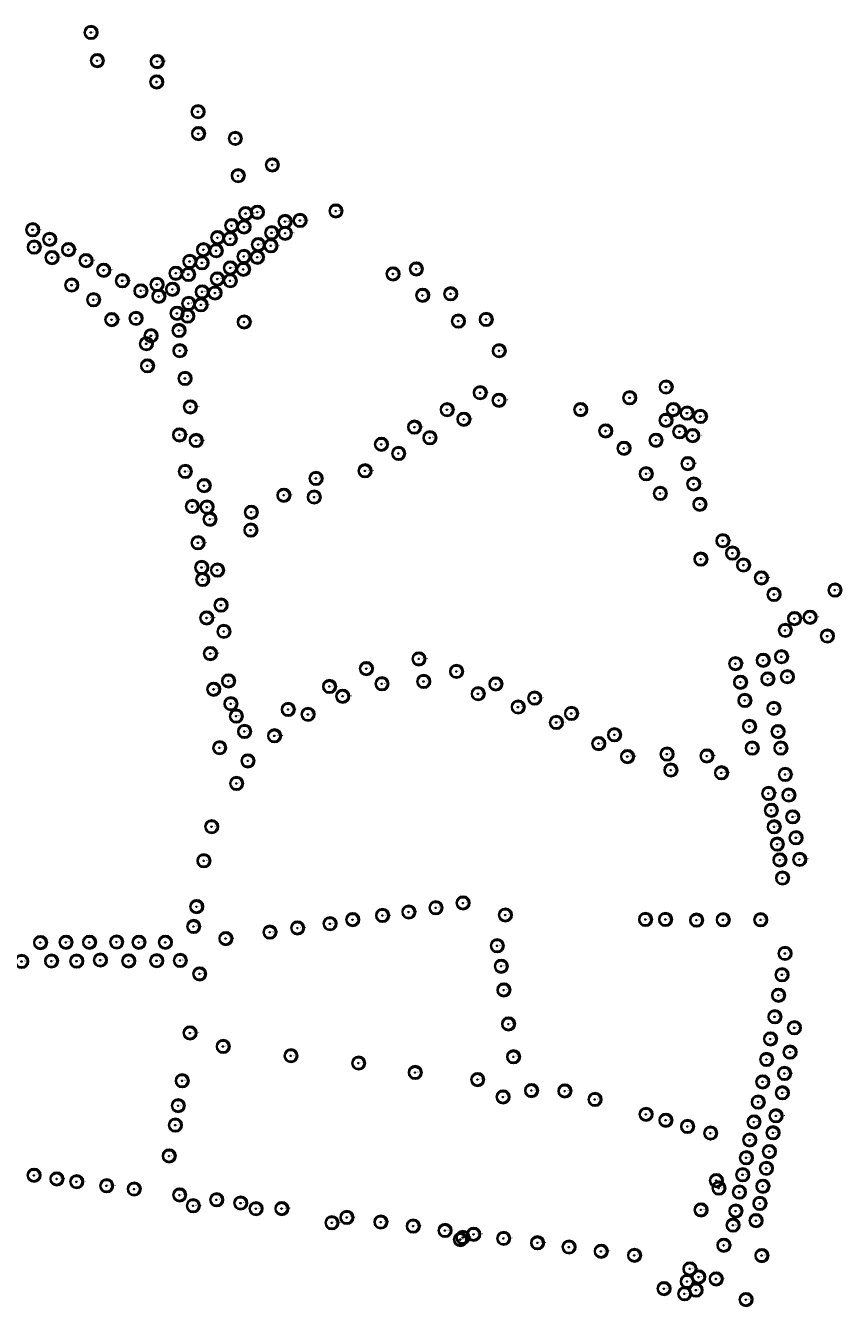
# Model space of a CAD drawing. Header units: metres. Extents: x 122855 to 145045, y 475575 to 480107.
# Tile 15 of 16: x 144608 to 144966, y 477931 to 478494. Entities that reach past the tile are written whole.
import ezdxf

# ---------------------------------------------------------------- set-up
doc = ezdxf.new("R2010")
doc.units = ezdxf.units.M
doc.header["$MEASUREMENT"] = 0
for name, color, linetype in [('0 - 6 meter', 52, 'Continuous'), ('12 - 15 meter', 65, 'Continuous'), ('15 - 18 meter', 83, 'Continuous'), ('18 - 24 meter', 58, 'Continuous'), ('20210609Boombeheer_Boombe', 7, 'Continuous'), ('6 - 9 meter', 60, 'Continuous'), ('9 - 12 meter', 60, 'Continuous'), ('Hoogte onbekent', 10, 'Continuous')]:
    doc.layers.add(name, color=color, linetype=linetype)
doc.styles.get("Standard").update_dxf_attribs({"font": 'arial.ttf'})

# ---------------------------------------------------------------- blocks, each defined once
blk = doc.blocks.new('SGR-BOOM_01')
at = {"lineweight": 30, "ltscale": 0.1}
h = blk.add_hatch(color=7, dxfattribs=at)
edge = h.paths.add_edge_path()
edge.add_arc((0, 0), 0.15, 0, 360)
at = {"color": 7, "lineweight": 30}
for radius in [2.5, 0.045]:
    blk.add_circle((0, 0), radius, dxfattribs=at)
at = {"color": 7, "lineweight": 30, "ltscale": 0.1}
blk.add_circle((0, 0), 0.15, dxfattribs=at)
blk = doc.blocks.new('Cirkel 6meter')
blk.add_circle((0.13, 0.05), 3)

msp = doc.modelspace()

# ---------------------------------------------------------------- block references
at = {"layer": '20210609Boombeheer_Boombe'}
for name, p in [('Cirkel 6meter', (144636.129, 478491.027)), ('SGR-BOOM_01', (144636.129, 478491.027)), ('Cirkel 6meter', (144638.854, 478478.672)), ('SGR-BOOM_01', (144638.854, 478478.672)), ('Cirkel 6meter', (144665.1341, 478478.25775)), ('SGR-BOOM_01', (144665.1341, 478478.25775)), ('Cirkel 6meter', (144664.947, 478469.308)), ('SGR-BOOM_01', (144664.947, 478469.308)), ('Cirkel 6meter', (144683.076, 478456.225)), ('SGR-BOOM_01', (144683.076, 478456.225)), ('Cirkel 6meter', (144683.27, 478446.603)), ('SGR-BOOM_01', (144683.27, 478446.603)), ('Cirkel 6meter', (144699.433, 478444.507)), ('SGR-BOOM_01', (144699.433, 478444.507)), ('Cirkel 6meter', (144715.68, 478432.854)), ('SGR-BOOM_01', (144715.68, 478432.854)), ('Cirkel 6meter', (144700.719, 478428.12)), ('SGR-BOOM_01', (144700.719, 478428.12)), ('Cirkel 6meter', (144704.024, 478411.479)), ('Cirkel 6meter', (144709.143, 478412.073)), ('SGR-BOOM_01', (144709.143, 478412.073)), ('Cirkel 6meter', (144743.617, 478412.63)), ('SGR-BOOM_01', (144743.617, 478412.63)), ('Cirkel 6meter', (144697.829, 478406.183)), ('SGR-BOOM_01', (144704.024, 478411.479)), ('Cirkel 6meter', (144721.301, 478407.987)), ('SGR-BOOM_01', (144721.301, 478407.987)), ('Cirkel 6meter', (144727.869, 478408.446)), ('SGR-BOOM_01', (144727.869, 478408.446)), ('Cirkel 6meter', (144610.506, 478404.341)), ('SGR-BOOM_01', (144610.506, 478404.341)), ('Cirkel 6meter', (144617.955, 478400.164)), ('Cirkel 6meter', (144691.672, 478400.92)), ('SGR-BOOM_01', (144691.672, 478400.92)), ('Cirkel 6meter', (144697.192, 478400.417)), ('SGR-BOOM_01', (144697.829, 478406.183)), ('Cirkel 6meter', (144703.271, 478405.617)), ('SGR-BOOM_01', (144703.271, 478405.617)), ('Cirkel 6meter', (144715.438, 478403.026)), ('SGR-BOOM_01', (144715.438, 478403.026)), ('Cirkel 6meter', (144721.373, 478402.837)), ('SGR-BOOM_01', (144721.373, 478402.837)), ('Cirkel 6meter', (144611.145, 478396.754)), ('SGR-BOOM_01', (144611.145, 478396.754)), ('SGR-BOOM_01', (144617.955, 478400.164)), ('Cirkel 6meter', (144626.228, 478395.661)), ('SGR-BOOM_01', (144626.228, 478395.661)), ('Cirkel 6meter', (144685.476, 478395.625)), ('SGR-BOOM_01', (144685.476, 478395.625)), ('Cirkel 6meter', (144691.036, 478395.152)), ('SGR-BOOM_01', (144691.036, 478395.152)), ('SGR-BOOM_01', (144697.192, 478400.417)), ('Cirkel 6meter', (144709.535, 478397.864)), ('SGR-BOOM_01', (144709.535, 478397.864)), ('Cirkel 6meter', (144715.096, 478397.347)), ('SGR-BOOM_01', (144715.096, 478397.347)), ('Cirkel 6meter', (144618.995, 478392.146)), ('SGR-BOOM_01', (144618.995, 478392.146)), ('Cirkel 6meter', (144633.904, 478390.824)), ('SGR-BOOM_01', (144633.904, 478390.824)), ('Cirkel 6meter', (144679.471, 478390.492)), ('SGR-BOOM_01', (144679.471, 478390.492)), ('Cirkel 6meter', (144684.843, 478389.855)), ('SGR-BOOM_01', (144684.843, 478389.855)), ('Cirkel 6meter', (144703.245, 478392.661)), ('SGR-BOOM_01', (144703.245, 478392.661)), ('Cirkel 6meter', (144709.141, 478392.31)), ('SGR-BOOM_01', (144709.141, 478392.31)), ('Cirkel 6meter', (144641.69, 478386.582)), ('SGR-BOOM_01', (144641.69, 478386.582)), ('Cirkel 6meter', (144673.376, 478385.282)), ('SGR-BOOM_01', (144673.376, 478385.282)), ('Cirkel 6meter', (144678.877, 478384.752)), ('SGR-BOOM_01', (144678.877, 478384.752)), ('Cirkel 6meter', (144697.304, 478387.608)), ('SGR-BOOM_01', (144697.304, 478387.608)), ('Cirkel 6meter', (144703.02828, 478386.98945)), ('SGR-BOOM_01', (144703.02828, 478386.98945)), ('Cirkel 6meter', (144768.679, 478384.968)), ('SGR-BOOM_01', (144768.679, 478384.968)), ('Cirkel 6meter', (144778.903, 478387.142)), ('SGR-BOOM_01', (144778.903, 478387.142)), ('Cirkel 6meter', (144627.627, 478380.074)), ('SGR-BOOM_01', (144627.627, 478380.074)), ('Cirkel 6meter', (144649.879, 478381.94)), ('SGR-BOOM_01', (144649.879, 478381.94)), ('Cirkel 6meter', (144665.08247, 478380.32693)), ('SGR-BOOM_01', (144665.08247, 478380.32693)), ('Cirkel 6meter', (144671.87443, 478378.22941)), ('SGR-BOOM_01', (144671.87443, 478378.22941)), ('Cirkel 6meter', (144691.591, 478382.748)), ('SGR-BOOM_01', (144691.591, 478382.748)), ('Cirkel 6meter', (144697.249, 478381.989)), ('SGR-BOOM_01', (144697.249, 478381.989)), ('Cirkel 6meter', (144637.2305, 478373.59621)), ('SGR-BOOM_01', (144637.2305, 478373.59621)), ('Cirkel 6meter', (144657.994, 478377.511)), ('SGR-BOOM_01', (144657.994, 478377.511)), ('Cirkel 6meter', (144665.88153, 478375.13307)), ('SGR-BOOM_01', (144665.88153, 478375.13307)), ('Cirkel 6meter', (144678.952, 478371.999)), ('Cirkel 6meter', (144684.925, 478377.08)), ('SGR-BOOM_01', (144684.925, 478377.08)), ('Cirkel 6meter', (144690.55, 478376.584)), ('SGR-BOOM_01', (144690.55, 478376.584)), ('Cirkel 6meter', (144781.689, 478375.57)), ('SGR-BOOM_01', (144781.689, 478375.57)), ('Cirkel 6meter', (144794.024, 478376.214)), ('SGR-BOOM_01', (144794.024, 478376.214)), ('Cirkel 6meter', (144673.88, 478367.685)), ('SGR-BOOM_01', (144673.88, 478367.685)), ('Cirkel 6meter', (144678.564, 478366.444)), ('SGR-BOOM_01', (144678.952, 478371.999)), ('Cirkel 6meter', (144684.404, 478371.385)), ('SGR-BOOM_01', (144684.404, 478371.385)), ('Cirkel 6meter', (144645.21328, 478364.89367)), ('SGR-BOOM_01', (144645.21328, 478364.89367)), ('Cirkel 6meter', (144655.884, 478365.452)), ('SGR-BOOM_01', (144655.884, 478365.452)), ('SGR-BOOM_01', (144678.564, 478366.444)), ('Cirkel 6meter', (144703.336, 478363.85)), ('SGR-BOOM_01', (144703.336, 478363.85)), ('Cirkel 6meter', (144797.398, 478364.231)), ('SGR-BOOM_01', (144797.398, 478364.231)), ('Cirkel 6meter', (144809.574, 478364.984)), ('SGR-BOOM_01', (144809.574, 478364.984)), ('Cirkel 6meter', (144662.467, 478357.821)), ('SGR-BOOM_01', (144662.467, 478357.821)), ('Cirkel 6meter', (144674.72585, 478360.10716)), ('SGR-BOOM_01', (144674.72585, 478360.10716)), ('Cirkel 6meter', (144660.415, 478354.309)), ('SGR-BOOM_01', (144660.415, 478354.309)), ('Cirkel 6meter', (144675.11, 478351.244)), ('SGR-BOOM_01', (144675.11, 478351.244)), ('Cirkel 6meter', (144815.299, 478351.238)), ('SGR-BOOM_01', (144815.299, 478351.238)), ('Cirkel 6meter', (144660.876, 478344.576)), ('SGR-BOOM_01', (144660.876, 478344.576)), ('Cirkel 6meter', (144677.385, 478339.068)), ('SGR-BOOM_01', (144677.385, 478339.068)), ('Cirkel 6meter', (144806.937, 478332.791)), ('Cirkel 6meter', (144888.569, 478335.283)), ('SGR-BOOM_01', (144888.569, 478335.283)), ('SGR-BOOM_01', (144806.937, 478332.791)), ('Cirkel 6meter', (144815.195, 478329.463)), ('SGR-BOOM_01', (144815.195, 478329.463)), ('Cirkel 6meter', (144872.605, 478330.571)), ('SGR-BOOM_01', (144872.605, 478330.571)), ('Cirkel 6meter', (144679.677, 478326.555)), ('SGR-BOOM_01', (144679.677, 478326.555)), ('Cirkel 6meter', (144792.429, 478325.333)), ('SGR-BOOM_01', (144792.429, 478325.333)), ('Cirkel 6meter', (144851.068, 478325.389)), ('SGR-BOOM_01', (144851.068, 478325.389)), ('Cirkel 6meter', (144891.731, 478325.369)), ('SGR-BOOM_01', (144891.731, 478325.369)), ('Cirkel 6meter', (144897.794, 478323.818)), ('SGR-BOOM_01', (144897.794, 478323.818)), ('Cirkel 6meter', (144903.621, 478322.356)), ('SGR-BOOM_01', (144903.621, 478322.356)), ('Cirkel 6meter', (144778.118, 478317.644)), ('SGR-BOOM_01', (144778.118, 478317.644)), ('Cirkel 6meter', (144799.786, 478321.117)), ('SGR-BOOM_01', (144799.786, 478321.117)), ('Cirkel 6meter', (144862.04, 478316.003)), ('Cirkel 6meter', (144888.516, 478320.67)), ('SGR-BOOM_01', (144888.516, 478320.67)), ('Cirkel 6meter', (144674.973, 478314.261)), ('SGR-BOOM_01', (144674.973, 478314.261)), ('Cirkel 6meter', (144682.249, 478311.785)), ('SGR-BOOM_01', (144682.249, 478311.785)), ('Cirkel 6meter', (144763.598, 478310.118)), ('Cirkel 6meter', (144784.865, 478312.978)), ('SGR-BOOM_01', (144784.865, 478312.978)), ('SGR-BOOM_01', (144862.04, 478316.003)), ('Cirkel 6meter', (144884.111, 478311.915)), ('SGR-BOOM_01', (144884.111, 478311.915)), ('Cirkel 6meter', (144894.517, 478315.623)), ('SGR-BOOM_01', (144894.517, 478315.623)), ('Cirkel 6meter', (144900.228, 478313.92)), ('SGR-BOOM_01', (144900.228, 478313.92)), ('SGR-BOOM_01', (144763.598, 478310.118)), ('Cirkel 6meter', (144771.14, 478306.115)), ('SGR-BOOM_01', (144771.14, 478306.115)), ('Cirkel 6meter', (144870.078, 478308.376)), ('SGR-BOOM_01', (144870.078, 478308.376)), ('Cirkel 6meter', (144898.139, 478301.629)), ('SGR-BOOM_01', (144898.139, 478301.629)), ('Cirkel 6meter', (144677.48709, 478298.19865)), ('SGR-BOOM_01', (144677.48709, 478298.19865)), ('Cirkel 6meter', (144734.89, 478295.126)), ('SGR-BOOM_01', (144734.89, 478295.126)), ('Cirkel 6meter', (144756.398, 478298.459)), ('SGR-BOOM_01', (144756.398, 478298.459)), ('Cirkel 6meter', (144879.83, 478297.162)), ('SGR-BOOM_01', (144879.83, 478297.162)), ('Cirkel 6meter', (144685.76, 478291.957)), ('SGR-BOOM_01', (144685.76, 478291.957)), ('Cirkel 6meter', (144720.766, 478287.75)), ('Cirkel 6meter', (144886.007, 478288.525)), ('SGR-BOOM_01', (144886.007, 478288.525)), ('Cirkel 6meter', (144900.666, 478292.684)), ('SGR-BOOM_01', (144900.666, 478292.684)), ('Cirkel 6meter', (144680.556, 478282.82)), ('SGR-BOOM_01', (144680.556, 478282.82)), ('Cirkel 6meter', (144687.047, 478282.571)), ('SGR-BOOM_01', (144687.047, 478282.571)), ('SGR-BOOM_01', (144720.766, 478287.75)), ('Cirkel 6meter', (144734.09, 478286.951)), ('SGR-BOOM_01', (144734.09, 478286.951)), ('Cirkel 6meter', (144903.375, 478283.792)), ('SGR-BOOM_01', (144903.375, 478283.792)), ('Cirkel 6meter', (144688.314, 478277.214)), ('SGR-BOOM_01', (144688.314, 478277.214)), ('Cirkel 6meter', (144706.456, 478280.277)), ('SGR-BOOM_01', (144706.456, 478280.277)), ('Cirkel 6meter', (144706.246, 478272.438)), ('SGR-BOOM_01', (144706.246, 478272.438)), ('Cirkel 6meter', (144683.079, 478266.854)), ('SGR-BOOM_01', (144683.079, 478266.854)), ('Cirkel 6meter', (144913.49475, 478267.76142)), ('SGR-BOOM_01', (144913.49475, 478267.76142)), ('Cirkel 6meter', (144903.821, 478259.656)), ('Cirkel 6meter', (144917.72496, 478262.32256)), ('SGR-BOOM_01', (144917.72496, 478262.32256)), ('Cirkel 6meter', (144684.71903, 478256.04173)), ('SGR-BOOM_01', (144684.71903, 478256.04173)), ('Cirkel 6meter', (144691.614, 478254.851)), ('SGR-BOOM_01', (144691.614, 478254.851)), ('SGR-BOOM_01', (144903.821, 478259.656)), ('Cirkel 6meter', (144922.55951, 478257.08514)), ('SGR-BOOM_01', (144922.55951, 478257.08514)), ('Cirkel 6meter', (144685.11, 478250.724)), ('SGR-BOOM_01', (144685.11, 478250.724)), ('Cirkel 6meter', (144930.41564, 478251.44483)), ('SGR-BOOM_01', (144930.41564, 478251.44483)), ('Cirkel 6meter', (144935.96622, 478244.1471)), ('SGR-BOOM_01', (144935.96622, 478244.1471)), ('Cirkel 6meter', (144962.68914, 478246.0521)), ('SGR-BOOM_01', (144962.68914, 478246.0521)), ('Cirkel 6meter', (144693.18569, 478239.46119)), ('SGR-BOOM_01', (144693.18569, 478239.46119)), ('Cirkel 6meter', (144686.915, 478233.852)), ('SGR-BOOM_01', (144686.915, 478233.852)), ('Cirkel 6meter', (144944.954, 478233.532)), ('SGR-BOOM_01', (144944.954, 478233.532)), ('Cirkel 6meter', (144951.743, 478234.137)), ('SGR-BOOM_01', (144951.743, 478234.137)), ('Cirkel 6meter', (144694.445, 478227.946)), ('SGR-BOOM_01', (144694.445, 478227.946)), ('Cirkel 6meter', (144940.88373, 478228.38877)), ('SGR-BOOM_01', (144940.88373, 478228.38877)), ('Cirkel 6meter', (144959.37, 478225.906)), ('SGR-BOOM_01', (144959.37, 478225.906)), ('Cirkel 6meter', (144688.504, 478218.205)), ('SGR-BOOM_01', (144688.504, 478218.205)), ('Cirkel 6meter', (144780.048, 478215.859)), ('SGR-BOOM_01', (144780.048, 478215.859)), ('Cirkel 6meter', (144931.177, 478215.231)), ('SGR-BOOM_01', (144931.177, 478215.231)), ('Cirkel 6meter', (144939.221, 478216.802)), ('SGR-BOOM_01', (144939.221, 478216.802)), ('Cirkel 6meter', (144757.001, 478211.58)), ('SGR-BOOM_01', (144757.001, 478211.58)), ('Cirkel 6meter', (144796.56956, 478210.35866)), ('SGR-BOOM_01', (144796.56956, 478210.35866)), ('Cirkel 6meter', (144919.069, 478213.755)), ('SGR-BOOM_01', (144919.069, 478213.755)), ('Cirkel 6meter', (144696.486, 478206.154)), ('SGR-BOOM_01', (144696.486, 478206.154)), ('Cirkel 6meter', (144740.793, 478203.717)), ('SGR-BOOM_01', (144740.793, 478203.717)), ('Cirkel 6meter', (144763.833, 478204.929)), ('SGR-BOOM_01', (144763.833, 478204.929)), ('Cirkel 6meter', (144782.157, 478205.964)), ('SGR-BOOM_01', (144782.157, 478205.964)), ('Cirkel 6meter', (144813.812, 478204.839)), ('SGR-BOOM_01', (144813.812, 478204.839)), ('Cirkel 6meter', (144921.231, 478205.601)), ('SGR-BOOM_01', (144921.231, 478205.601)), ('Cirkel 6meter', (144933.241, 478207.052)), ('SGR-BOOM_01', (144933.241, 478207.052)), ('Cirkel 6meter', (144941.803, 478208.021)), ('SGR-BOOM_01', (144941.803, 478208.021)), ('Cirkel 6meter', (144689.944, 478202.52)), ('SGR-BOOM_01', (144689.944, 478202.52)), ('Cirkel 6meter', (144746.576, 478199.449)), ('SGR-BOOM_01', (144746.576, 478199.449)), ('Cirkel 6meter', (144806.038, 478200.548)), ('SGR-BOOM_01', (144806.038, 478200.548)), ('Cirkel 6meter', (144830.873, 478198.643)), ('SGR-BOOM_01', (144830.873, 478198.643)), ('Cirkel 6meter', (144923.144, 478197.595)), ('Cirkel 6meter', (144697.50722, 478196.15774)), ('SGR-BOOM_01', (144697.50722, 478196.15774)), ('Cirkel 6meter', (144722.648, 478193.665)), ('SGR-BOOM_01', (144722.648, 478193.665)), ('Cirkel 6meter', (144823.597, 478194.716)), ('SGR-BOOM_01', (144823.597, 478194.716)), ('Cirkel 6meter', (144847.024, 478191.897)), ('SGR-BOOM_01', (144923.144, 478197.595)), ('Cirkel 6meter', (144935.848, 478194.113)), ('SGR-BOOM_01', (144935.848, 478194.113)), ('Cirkel 6meter', (144699.878, 478190.704)), ('SGR-BOOM_01', (144699.878, 478190.704)), ('Cirkel 6meter', (144731.39, 478191.495)), ('SGR-BOOM_01', (144731.39, 478191.495)), ('Cirkel 6meter', (144840.383, 478187.938)), ('SGR-BOOM_01', (144840.383, 478187.938)), ('SGR-BOOM_01', (144847.024, 478191.897)), ('Cirkel 6meter', (144703.50443, 478183.98691)), ('SGR-BOOM_01', (144703.50443, 478183.98691)), ('Cirkel 6meter', (144716.638, 478182.047)), ('SGR-BOOM_01', (144716.638, 478182.047)), ('Cirkel 6meter', (144865.928, 478182.526)), ('SGR-BOOM_01', (144865.928, 478182.526)), ('Cirkel 6meter', (144925.16, 478186.213)), ('SGR-BOOM_01', (144925.16, 478186.213)), ('Cirkel 6meter', (144937.691, 478183.898)), ('SGR-BOOM_01', (144937.691, 478183.898)), ('Cirkel 6meter', (144692.56833, 478176.84316)), ('SGR-BOOM_01', (144692.56833, 478176.84316)), ('Cirkel 6meter', (144859.007, 478178.665)), ('SGR-BOOM_01', (144859.007, 478178.665)), ('Cirkel 6meter', (144926.362, 478176.655)), ('SGR-BOOM_01', (144926.362, 478176.655)), ('Cirkel 6meter', (144938.923, 478176.664)), ('SGR-BOOM_01', (144938.923, 478176.664)), ('Cirkel 6meter', (144704.983, 478171.053)), ('SGR-BOOM_01', (144704.983, 478171.053)), ('Cirkel 6meter', (144871.605, 478172.951)), ('SGR-BOOM_01', (144871.605, 478172.951)), ('Cirkel 6meter', (144889.004, 478174.023)), ('SGR-BOOM_01', (144889.004, 478174.023)), ('Cirkel 6meter', (144906.482, 478173.202)), ('SGR-BOOM_01', (144906.482, 478173.202)), ('Cirkel 6meter', (144890.638, 478167.031)), ('SGR-BOOM_01', (144890.638, 478167.031)), ('Cirkel 6meter', (144912.865, 478165.804)), ('SGR-BOOM_01', (144912.865, 478165.804)), ('Cirkel 6meter', (144940.87, 478165.106)), ('SGR-BOOM_01', (144940.87, 478165.106)), ('Cirkel 6meter', (144700.004, 478161.147)), ('SGR-BOOM_01', (144700.004, 478161.147)), ('Cirkel 6meter', (144933.576, 478156.762)), ('SGR-BOOM_01', (144933.576, 478156.762)), ('Cirkel 6meter', (144942.443, 478156.047)), ('SGR-BOOM_01', (144942.443, 478156.047)), ('Cirkel 6meter', (144934.748, 478149.354)), ('SGR-BOOM_01', (144934.748, 478149.354)), ('Cirkel 6meter', (144689.10276, 478142.15146)), ('SGR-BOOM_01', (144689.10276, 478142.15146)), ('Cirkel 6meter', (144935.998, 478142.078)), ('SGR-BOOM_01', (144935.998, 478142.078)), ('Cirkel 6meter', (144944.13, 478146.459)), ('SGR-BOOM_01', (144944.13, 478146.459)), ('Cirkel 6meter', (144945.629, 478137.254)), ('SGR-BOOM_01', (144945.629, 478137.254)), ('Cirkel 6meter', (144937.38, 478134.465)), ('SGR-BOOM_01', (144937.38, 478134.465)), ('Cirkel 6meter', (144685.65698, 478127.15819)), ('SGR-BOOM_01', (144685.65698, 478127.15819)), ('Cirkel 6meter', (144938.508, 478127.539)), ('SGR-BOOM_01', (144938.508, 478127.539)), ('Cirkel 6meter', (144947.194, 478127.779)), ('SGR-BOOM_01', (144947.194, 478127.779)), ('Cirkel 6meter', (144939.668, 478119.601)), ('SGR-BOOM_01', (144939.668, 478119.601)), ('Cirkel 6meter', (144799.426, 478108.631)), ('SGR-BOOM_01', (144799.426, 478108.631)), ('Cirkel 6meter', (144682.477, 478107.041)), ('SGR-BOOM_01', (144682.477, 478107.041)), ('Cirkel 6meter', (144764.08, 478103.155)), ('SGR-BOOM_01', (144764.08, 478103.155)), ('Cirkel 6meter', (144775.6, 478104.665)), ('SGR-BOOM_01', (144775.6, 478104.665)), ('Cirkel 6meter', (144787.513, 478106.531)), ('SGR-BOOM_01', (144787.513, 478106.531)), ('Cirkel 6meter', (144818.02751, 478103.35114)), ('SGR-BOOM_01', (144818.02751, 478103.35114)), ('Cirkel 6meter', (144681.154, 478098.299)), ('SGR-BOOM_01', (144681.154, 478098.299)), ('Cirkel 6meter', (144726.782, 478097.666)), ('SGR-BOOM_01', (144726.782, 478097.666)), ('Cirkel 6meter', (144741.03, 478099.533)), ('SGR-BOOM_01', (144741.03, 478099.533)), ('Cirkel 6meter', (144750.998, 478101.324)), ('SGR-BOOM_01', (144750.998, 478101.324)), ('Cirkel 6meter', (144879.52148, 478101.38212)), ('SGR-BOOM_01', (144879.52148, 478101.38212)), ('Cirkel 6meter', (144888.30633, 478101.38212)), ('SGR-BOOM_01', (144888.30633, 478101.38212)), ('Cirkel 6meter', (144901.93802, 478101.0792)), ('SGR-BOOM_01', (144901.93802, 478101.0792)), ('Cirkel 6meter', (144913.60065, 478101.23065)), ('SGR-BOOM_01', (144913.60065, 478101.23065)), ('Cirkel 6meter', (144930.11012, 478101.23065)), ('SGR-BOOM_01', (144930.11012, 478101.23065)), ('Cirkel 6meter', (144613.901, 478091.244)), ('SGR-BOOM_01', (144613.901, 478091.244)), ('Cirkel 6meter', (144625.107, 478091.372)), ('SGR-BOOM_01', (144625.107, 478091.372)), ('Cirkel 6meter', (144635.41, 478091.349)), ('SGR-BOOM_01', (144635.41, 478091.349)), ('Cirkel 6meter', (144647.343, 478091.487)), ('SGR-BOOM_01', (144647.343, 478091.487)), ('Cirkel 6meter', (144657.1388, 478091.37168)), ('SGR-BOOM_01', (144657.1388, 478091.37168)), ('Cirkel 6meter', (144668.74745, 478091.37168)), ('SGR-BOOM_01', (144668.74745, 478091.37168)), ('Cirkel 6meter', (144695.275, 478093)), ('SGR-BOOM_01', (144695.275, 478093)), ('Cirkel 6meter', (144714.635, 478095.8)), ('SGR-BOOM_01', (144714.635, 478095.8)), ('Cirkel 6meter', (144814.437, 478089.834)), ('SGR-BOOM_01', (144814.437, 478089.834)), ('Cirkel 6meter', (144940.782, 478086.487)), ('SGR-BOOM_01', (144940.782, 478086.487)), ('Cirkel 6meter', (144605.698, 478082.943)), ('SGR-BOOM_01', (144605.698, 478082.943)), ('Cirkel 6meter', (144618.767, 478083.131)), ('SGR-BOOM_01', (144618.767, 478083.131)), ('Cirkel 6meter', (144629.814, 478083.111)), ('SGR-BOOM_01', (144629.814, 478083.111)), ('Cirkel 6meter', (144640.19316, 478083.55804)), ('SGR-BOOM_01', (144640.19316, 478083.55804)), ('Cirkel 6meter', (144652.648, 478083.172)), ('SGR-BOOM_01', (144652.648, 478083.172)), ('Cirkel 6meter', (144664.962, 478083.275)), ('SGR-BOOM_01', (144664.962, 478083.275)), ('Cirkel 6meter', (144675.273, 478083.383)), ('SGR-BOOM_01', (144675.273, 478083.383)), ('Cirkel 6meter', (144816.1993, 478080.84311)), ('SGR-BOOM_01', (144816.1993, 478080.84311)), ('Cirkel 6meter', (144683.781, 478077.484)), ('SGR-BOOM_01', (144683.781, 478077.484)), ('Cirkel 6meter', (144939.484, 478077.08)), ('SGR-BOOM_01', (144939.484, 478077.08)), ('Cirkel 6meter', (144817.334, 478070.409)), ('SGR-BOOM_01', (144817.334, 478070.409)), ('Cirkel 6meter', (144937.929, 478068.107)), ('SGR-BOOM_01', (144937.929, 478068.107)), ('Cirkel 6meter', (144936.284, 478058.636)), ('SGR-BOOM_01', (144936.284, 478058.636)), ('Cirkel 6meter', (144679.57055, 478051.54698)), ('Cirkel 6meter', (144819.396, 478055.487)), ('SGR-BOOM_01', (144819.396, 478055.487)), ('Cirkel 6meter', (144944.87151, 478053.80622)), ('SGR-BOOM_01', (144944.87151, 478053.80622)), ('SGR-BOOM_01', (144679.57055, 478051.54698)), ('Cirkel 6meter', (144934.376, 478048.9)), ('SGR-BOOM_01', (144934.376, 478048.9)), ('Cirkel 6meter', (144694.10136, 478045.59173)), ('SGR-BOOM_01', (144694.10136, 478045.59173)), ('Cirkel 6meter', (144723.87762, 478041.54215)), ('SGR-BOOM_01', (144723.87762, 478041.54215)), ('Cirkel 6meter', (144821.571, 478041.048)), ('SGR-BOOM_01', (144821.571, 478041.048)), ('Cirkel 6meter', (144942.96582, 478043.08673)), ('SGR-BOOM_01', (144942.96582, 478043.08673)), ('Cirkel 6meter', (144753.58352, 478038.31058)), ('SGR-BOOM_01', (144753.58352, 478038.31058)), ('Cirkel 6meter', (144932.684, 478039.864)), ('SGR-BOOM_01', (144932.684, 478039.864)), ('Cirkel 6meter', (144676.13094, 478030.52353)), ('SGR-BOOM_01', (144676.13094, 478030.52353)), ('Cirkel 6meter', (144778.42772, 478034.15764)), ('SGR-BOOM_01', (144778.42772, 478034.15764)), ('Cirkel 6meter', (144805.82187, 478031.06089)), ('SGR-BOOM_01', (144805.82187, 478031.06089)), ('Cirkel 6meter', (144930.986, 478030.032)), ('SGR-BOOM_01', (144930.986, 478030.032)), ('Cirkel 6meter', (144940.549, 478033.738)), ('SGR-BOOM_01', (144940.549, 478033.738)), ('Cirkel 6meter', (144816.996, 478023.406)), ('Cirkel 6meter', (144829.475, 478026.239)), ('SGR-BOOM_01', (144829.475, 478026.239)), ('Cirkel 6meter', (144844.127, 478026.056)), ('SGR-BOOM_01', (144844.127, 478026.056)), ('Cirkel 6meter', (144939.63087, 478025.22085)), ('SGR-BOOM_01', (144939.63087, 478025.22085)), ('Cirkel 6meter', (144674.40028, 478019.59256)), ('SGR-BOOM_01', (144674.40028, 478019.59256)), ('SGR-BOOM_01', (144816.996, 478023.406)), ('Cirkel 6meter', (144857.347, 478022.341)), ('SGR-BOOM_01', (144857.347, 478022.341)), ('Cirkel 6meter', (144928.986, 478021.139)), ('SGR-BOOM_01', (144928.986, 478021.139)), ('Cirkel 6meter', (144879.757, 478015.787)), ('SGR-BOOM_01', (144879.757, 478015.787)), ('Cirkel 6meter', (144888.435, 478013.201)), ('SGR-BOOM_01', (144888.435, 478013.201)), ('Cirkel 6meter', (144927.133, 478012.451)), ('SGR-BOOM_01', (144927.133, 478012.451)), ('Cirkel 6meter', (144936.814, 478015.12)), ('SGR-BOOM_01', (144936.814, 478015.12)), ('Cirkel 6meter', (144673.13888, 478011.05128)), ('SGR-BOOM_01', (144673.13888, 478011.05128)), ('Cirkel 6meter', (144897.989, 478010.461)), ('SGR-BOOM_01', (144897.989, 478010.461)), ('Cirkel 6meter', (144908.103, 478007.56)), ('SGR-BOOM_01', (144908.103, 478007.56)), ('Cirkel 6meter', (144935.496, 478007.653)), ('SGR-BOOM_01', (144935.496, 478007.653)), ('Cirkel 6meter', (144925.281, 478004.515)), ('SGR-BOOM_01', (144925.281, 478004.515)), ('Cirkel 6meter', (144670.41595, 477997.50355)), ('SGR-BOOM_01', (144670.41595, 477997.50355)), ('Cirkel 6meter', (144923.779, 477996.686)), ('SGR-BOOM_01', (144923.779, 477996.686)), ('Cirkel 6meter', (144933.909, 477999.428)), ('SGR-BOOM_01', (144933.909, 477999.428)), ('Cirkel 6meter', (144932.588, 477992.06)), ('SGR-BOOM_01', (144932.588, 477992.06)), ('Cirkel 6meter', (144611.086, 477989.002)), ('SGR-BOOM_01', (144611.086, 477989.002)), ('Cirkel 6meter', (144621.087, 477987.419)), ('SGR-BOOM_01', (144621.087, 477987.419)), ('Cirkel 6meter', (144629.795, 477986.2)), ('SGR-BOOM_01', (144629.795, 477986.2)), ('Cirkel 6meter', (144642.954, 477984.388)), ('SGR-BOOM_01', (144642.954, 477984.388)), ('Cirkel 6meter', (144910.639, 477986.69)), ('SGR-BOOM_01', (144910.639, 477986.69)), ('Cirkel 6meter', (144922.207, 477989.238)), ('SGR-BOOM_01', (144922.207, 477989.238)), ('Cirkel 6meter', (144931.033, 477984.206)), ('Cirkel 6meter', (144655.056, 477982.977)), ('SGR-BOOM_01', (144655.056, 477982.977)), ('Cirkel 6meter', (144675.002, 477980.368)), ('SGR-BOOM_01', (144675.002, 477980.368)), ('Cirkel 6meter', (144691.253, 477978.269)), ('Cirkel 6meter', (144911.75365, 477983.37619)), ('SGR-BOOM_01', (144911.75365, 477983.37619)), ('Cirkel 6meter', (144920.726, 477981.622)), ('SGR-BOOM_01', (144920.726, 477981.622)), ('SGR-BOOM_01', (144931.033, 477984.206)), ('Cirkel 6meter', (144680.98, 477975.607)), ('SGR-BOOM_01', (144680.98, 477975.607)), ('SGR-BOOM_01', (144691.253, 477978.269)), ('Cirkel 6meter', (144701.797, 477976.831)), ('SGR-BOOM_01', (144701.797, 477976.831)), ('Cirkel 6meter', (144708.541, 477974.344)), ('SGR-BOOM_01', (144708.541, 477974.344)), ('Cirkel 6meter', (144719.855, 477974.384)), ('SGR-BOOM_01', (144719.855, 477974.384)), ('Cirkel 6meter', (144903.882, 477973.813)), ('SGR-BOOM_01', (144903.882, 477973.813)), ('Cirkel 6meter', (144919.167, 477973.327)), ('SGR-BOOM_01', (144919.167, 477973.327)), ('Cirkel 6meter', (144929.726, 477976.654)), ('SGR-BOOM_01', (144929.726, 477976.654)), ('Cirkel 6meter', (144741.854, 477968.14)), ('SGR-BOOM_01', (144741.854, 477968.14)), ('Cirkel 6meter', (144748.416, 477970.504)), ('SGR-BOOM_01', (144748.416, 477970.504)), ('Cirkel 6meter', (144763.327, 477968.481)), ('SGR-BOOM_01', (144763.327, 477968.481)), ('Cirkel 6meter', (144917.951, 477967.089)), ('Cirkel 6meter', (144928.063, 477969.088)), ('SGR-BOOM_01', (144928.063, 477969.088)), ('Cirkel 6meter', (144777.543, 477966.701)), ('SGR-BOOM_01', (144777.543, 477966.701)), ('Cirkel 6meter', (144791.535, 477964.749)), ('SGR-BOOM_01', (144791.535, 477964.749)), ('Cirkel 6meter', (144799.352, 477961.706)), ('Cirkel 6meter', (144804.093, 477963.088)), ('SGR-BOOM_01', (144804.093, 477963.088)), ('Cirkel 6meter', (144817.239, 477961.298)), ('SGR-BOOM_01', (144917.951, 477967.089)), ('Cirkel 6meter', (144798.279, 477960.768)), ('SGR-BOOM_01', (144798.279, 477960.768)), ('SGR-BOOM_01', (144799.352, 477961.706)), ('SGR-BOOM_01', (144817.239, 477961.298)), ('Cirkel 6meter', (144832.106, 477959.331)), ('SGR-BOOM_01', (144832.106, 477959.331)), ('Cirkel 6meter', (144845.972, 477957.496)), ('SGR-BOOM_01', (144845.972, 477957.496)), ('Cirkel 6meter', (144860.046, 477955.634)), ('Cirkel 6meter', (144913.934, 477958.276)), ('SGR-BOOM_01', (144913.934, 477958.276)), ('SGR-BOOM_01', (144860.046, 477955.634)), ('Cirkel 6meter', (144874.675, 477953.85)), ('SGR-BOOM_01', (144874.675, 477953.85)), ('Cirkel 6meter', (144930.57883, 477953.75744)), ('SGR-BOOM_01', (144930.57883, 477953.75744)), ('Cirkel 6meter', (144899.013, 477947.891)), ('SGR-BOOM_01', (144899.013, 477947.891)), ('Cirkel 6meter', (144902.867, 477944.362)), ('Cirkel 6meter', (144887.651, 477939.227)), ('Cirkel 6meter', (144897.837, 477942.409)), ('SGR-BOOM_01', (144897.837, 477942.409)), ('SGR-BOOM_01', (144902.867, 477944.362)), ('Cirkel 6meter', (144910.527, 477943.489)), ('SGR-BOOM_01', (144910.527, 477943.489)), ('SGR-BOOM_01', (144887.651, 477939.227)), ('Cirkel 6meter', (144896.69, 477936.971)), ('SGR-BOOM_01', (144896.69, 477936.971)), ('Cirkel 6meter', (144901.73, 477938.572)), ('SGR-BOOM_01', (144901.73, 477938.572)), ('Cirkel 6meter', (144923.633, 477934.405)), ('SGR-BOOM_01', (144923.633, 477934.405))]:
    msp.add_blockref(name, p, dxfattribs=at)

# ---------------------------------------------------------------- texts
at = {"color": 3, "char_height": 0.2, "attachment_point": 7}
for s, insert in [('Inboet', (144771.14, 478306.115)), ('1 meter', (144704.983, 478171.053)), ('Inboet', (144668.74745, 478091.37168))]:
    msp.add_mtext(s, dxfattribs=dict(at, insert=insert))
at = {"layer": '0 - 6 meter', "char_height": 0.5, "attachment_point": 7}
for insert in [(144699.433, 478444.507), (144715.68, 478432.854), (144743.617, 478412.63), (144697.829, 478406.183), (144617.955, 478400.164), (144709.535, 478397.864), (144703.02828, 478386.98945), (144665.08247, 478380.32693), (144697.249, 478381.989), (144768.679, 478384.968), (144665.88153, 478375.13307), (144671.87443, 478378.22941), (144684.925, 478377.08), (144794.024, 478376.214), (144809.574, 478364.984), (144674.72585, 478360.10716), (144815.299, 478351.238), (144660.876, 478344.576), (144784.865, 478312.978), (144677.48709, 478298.19865), (144879.83, 478297.162), (144685.76, 478291.957), (144886.007, 478288.525), (144687.047, 478282.571), (144706.246, 478272.438), (144684.71903, 478256.04173), (144685.11, 478250.724), (144962.68914, 478246.0521), (144693.18569, 478239.46119), (144935.96622, 478244.1471), (144940.88373, 478228.38877), (144696.486, 478206.154), (144796.56956, 478210.35866), (144689.944, 478202.52), (144740.793, 478203.717), (144763.833, 478204.929), (144813.812, 478204.839), (144697.50722, 478196.15774), (144923.144, 478197.595), (144699.878, 478190.704), (144703.50443, 478183.98691), (144692.56833, 478176.84316), (144889.004, 478174.023), (144700.004, 478161.147), (144942.443, 478156.047), (144689.10276, 478142.15146), (144945.629, 478137.254), (144685.65698, 478127.15819), (144682.477, 478107.041), (144613.901, 478091.244), (144625.107, 478091.372), (144635.41, 478091.349), (144647.343, 478091.487), (144657.1388, 478091.37168), (144814.437, 478089.834), (144605.698, 478082.943), (144618.767, 478083.131), (144629.814, 478083.111), (144640.19316, 478083.55804), (144652.648, 478083.172), (144664.962, 478083.275), (144675.273, 478083.383), (144683.781, 478077.484), (144816.1993, 478080.84311), (144817.334, 478070.409), (144819.396, 478055.487), (144944.87151, 478053.80622), (144694.10136, 478045.59173), (144723.87762, 478041.54215), (144753.58352, 478038.31058), (144821.571, 478041.048), (144932.684, 478039.864), (144778.42772, 478034.15764), (144676.13094, 478030.52353), (144805.82187, 478031.06089), (144829.475, 478026.239), (144844.127, 478026.056), (144930.986, 478030.032), (144816.996, 478023.406), (144857.347, 478022.341), (144928.986, 478021.139), (144674.40028, 478019.59256), (144879.757, 478015.787), (144673.13888, 478011.05128), (144888.435, 478013.201), (144897.989, 478010.461), (144908.103, 478007.56), (144670.41595, 477997.50355), (144903.882, 477973.813), (144919.167, 477973.327), (144930.57883, 477953.75744), (144896.69, 477936.971)]:
    msp.add_mtext('0 - 6 meter', dxfattribs=dict(at, insert=insert))
at = {"layer": '12 - 15 meter', "char_height": 0.5, "attachment_point": 7}
for insert in [(144665.1341, 478478.25775), (144727.869, 478408.446), (144721.301, 478407.987), (144627.627, 478380.074), (144645.21328, 478364.89367), (144675.11, 478351.244), (144677.385, 478339.068), (144806.937, 478332.791), (144815.195, 478329.463), (144679.677, 478326.555), (144778.118, 478317.644), (144682.249, 478311.785), (144763.598, 478310.118), (144756.398, 478298.459), (144734.89, 478295.126), (144900.666, 478292.684), (144720.766, 478287.75), (144680.556, 478282.82), (144683.079, 478266.854), (144686.915, 478233.852), (144951.743, 478234.137), (144944.954, 478233.532), (144688.504, 478218.205), (144757.001, 478211.58), (144716.638, 478182.047), (144679.57055, 478051.54698), (144936.814, 478015.12), (144629.795, 477986.2), (144642.954, 477984.388), (144748.416, 477970.504), (144741.854, 477968.14), (144763.327, 477968.481), (144777.543, 477966.701), (144798.279, 477960.768), (144799.352, 477961.706), (144804.093, 477963.088), (144817.239, 477961.298), (144832.106, 477959.331), (144860.046, 477955.634), (144874.675, 477953.85)]:
    msp.add_mtext('12 - 15 meter', dxfattribs=dict(at, insert=insert))
at = {"layer": '15 - 18 meter', "char_height": 0.5, "attachment_point": 7}
for insert in [(144662.467, 478357.821), (144888.569, 478335.283), (144872.605, 478330.571), (144792.429, 478325.333), (144891.731, 478325.369), (144897.794, 478323.818), (144799.786, 478321.117), (144903.621, 478322.356), (144894.517, 478315.623), (144900.228, 478313.92), (144898.139, 478301.629), (144913.49475, 478267.76142), (144917.72496, 478262.32256), (144922.55951, 478257.08514), (144930.41564, 478251.44483), (144780.048, 478215.859), (144806.038, 478200.548), (144746.576, 478199.449), (144823.597, 478194.716), (144830.873, 478198.643), (144731.39, 478191.495), (144847.024, 478191.897), (144840.383, 478187.938), (144871.605, 478172.951), (144906.482, 478173.202), (144912.865, 478165.804), (144719.855, 477974.384)]:
    msp.add_mtext('15 - 18 meter', dxfattribs=dict(at, insert=insert))
at = {"layer": '18 - 24 meter', "char_height": 0.5, "attachment_point": 7}
for insert in [(144704.024, 478411.479), (144610.506, 478404.341), (144721.373, 478402.837), (144697.192, 478400.417), (144715.096, 478397.347), (144611.145, 478396.754), (144618.995, 478392.146), (144626.228, 478395.661), (144685.476, 478395.625), (144703.245, 478392.661), (144633.904, 478390.824), (144641.69, 478386.582), (144697.304, 478387.608), (144649.879, 478381.94), (144673.376, 478385.282), (144678.877, 478384.752), (144691.591, 478382.748), (144690.55, 478376.584), (144684.404, 478371.385), (144655.884, 478365.452)]:
    msp.add_mtext('18 - 24 meter', dxfattribs=dict(at, insert=insert))
at = {"layer": '6 - 9 meter', "char_height": 0.5, "attachment_point": 7}
for insert in [(144636.129, 478491.027), (144638.854, 478478.672), (144683.076, 478456.225), (144683.27, 478446.603), (144700.719, 478428.12), (144709.143, 478412.073), (144691.036, 478395.152), (144679.471, 478390.492), (144684.843, 478389.855), (144778.903, 478387.142), (144657.994, 478377.511), (144781.689, 478375.57), (144797.398, 478364.231), (144660.415, 478354.309), (144851.068, 478325.389), (144862.04, 478316.003), (144870.078, 478308.376), (144734.09, 478286.951), (144706.456, 478280.277), (144903.375, 478283.792), (144688.314, 478277.214), (144903.821, 478259.656), (144691.614, 478254.851), (144694.445, 478227.946), (144931.177, 478215.231), (144782.157, 478205.964), (144921.231, 478205.601), (144933.241, 478207.052), (144935.848, 478194.113), (144925.16, 478186.213), (144937.691, 478183.898), (144859.007, 478178.665), (144865.928, 478182.526), (144926.362, 478176.655), (144938.923, 478176.664), (144890.638, 478167.031), (144934.748, 478149.354), (144944.13, 478146.459), (144935.998, 478142.078), (144937.38, 478134.465), (144938.508, 478127.539), (144939.668, 478119.601), (144818.02751, 478103.35114), (144879.52148, 478101.38212), (144888.30633, 478101.38212), (144901.93802, 478101.0792), (144913.60065, 478101.23065), (144930.11012, 478101.23065), (144681.154, 478098.299), (144940.782, 478086.487), (144939.484, 478077.08), (144937.929, 478068.107), (144936.284, 478058.636), (144934.376, 478048.9), (144942.96582, 478043.08673), (144939.63087, 478025.22085), (144927.133, 478012.451), (144925.281, 478004.515), (144935.496, 478007.653), (144923.779, 477996.686), (144932.588, 477992.06), (144611.086, 477989.002), (144922.207, 477989.238), (144655.056, 477982.977), (144911.75365, 477983.37619), (144920.726, 477981.622), (144675.002, 477980.368), (144928.063, 477969.088), (144901.73, 477938.572)]:
    msp.add_mtext('6 - 9 meter', dxfattribs=dict(at, insert=insert))
at = {"layer": '9 - 12 meter', "char_height": 0.5, "attachment_point": 7}
for insert in [(144664.947, 478469.308), (144703.271, 478405.617), (144715.438, 478403.026), (144691.672, 478400.92), (144709.141, 478392.31), (144637.2305, 478373.59621), (144678.952, 478371.999), (144673.88, 478367.685), (144678.564, 478366.444), (144703.336, 478363.85), (144888.516, 478320.67), (144674.973, 478314.261), (144884.111, 478311.915), (144959.37, 478225.906), (144939.221, 478216.802), (144941.803, 478208.021), (144722.648, 478193.665), (144940.87, 478165.106), (144775.6, 478104.665), (144787.513, 478106.531), (144799.426, 478108.631), (144741.03, 478099.533), (144750.998, 478101.324), (144764.08, 478103.155), (144714.635, 478095.8), (144726.782, 478097.666), (144695.275, 478093), (144940.549, 478033.738), (144933.909, 477999.428), (144621.087, 477987.419), (144910.639, 477986.69), (144931.033, 477984.206), (144680.98, 477975.607), (144691.253, 477978.269), (144701.797, 477976.831), (144929.726, 477976.654), (144708.541, 477974.344), (144791.535, 477964.749), (144917.951, 477967.089), (144913.934, 477958.276), (144845.972, 477957.496), (144899.013, 477947.891), (144897.837, 477942.409), (144902.867, 477944.362), (144910.527, 477943.489), (144887.651, 477939.227), (144923.633, 477934.405)]:
    msp.add_mtext('9 - 12 meter', dxfattribs=dict(at, insert=insert))
at = {"layer": 'Hoogte onbekent', "char_height": 0.5, "attachment_point": 7}
for insert in [(144919.069, 478213.755), (144933.576, 478156.762), (144947.194, 478127.779)]:
    msp.add_mtext('Niet ingevuld', dxfattribs=dict(at, insert=insert))

doc.saveas('drawing.dxf')
